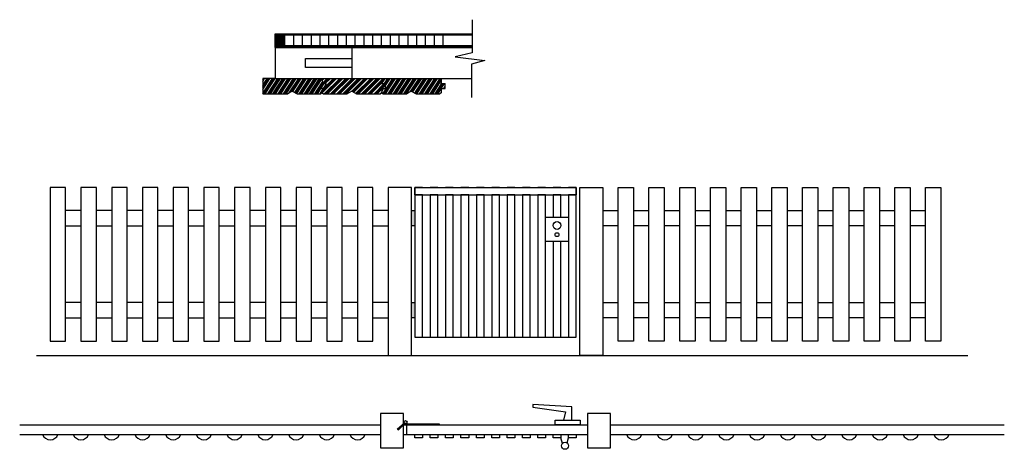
# Model space of a CAD drawing. Header units: millimetres. Extents: x 247.44 to 253.84, y 298.37 to 301.16.
import ezdxf

# ---------------------------------------------------------------- set-up
doc = ezdxf.new("R2010")
doc.units = ezdxf.units.MM
pattern_1 = [(57, (198.61223, 330.77753), (-0.023965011, 0.01556306), []), (57, (198.61882, 330.77893), (-0.023965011, 0.01556306), []), (57, (198.625407, 330.78033), (-0.023965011, 0.01556306), []), (57, (198.631995, 330.78173), (-0.023965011, 0.01556306), [])]

msp = doc.modelspace()

# ---------------------------------------------------------------- hatches: boundary and pattern name
h = msp.add_hatch()
h.set_pattern_fill('ANSI31', color=256, scale=0.0015, angle=12, style=0)
h.set_pattern_definition([(57, (198.6122313, 330.777529), (-0.00399416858, 0.0025938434), [])])
h.paths.add_polyline_path([(249.1604, 301.0713), (249.099, 301.0713), (249.099, 300.9813), (249.1604, 300.9813)])
h = msp.add_hatch()
h.set_pattern_fill('ANSI34', color=256, scale=0.0015, angle=12, style=0)
h.set_pattern_definition(pattern_1)
h.paths.add_polyline_path([(249.3968, 300.6813), (249.4054, 300.6881), (249.4054, 300.7146), (249.4309, 300.7146), (249.4309, 300.748), (249.4054, 300.748), (249.4054, 300.7813), (249.099, 300.7813), (249.0182, 300.7813), (249.0182, 300.6813), (249.1814, 300.6813), (249.2105, 300.6991), (249.2422, 300.6813)])
h = msp.add_hatch()
h.set_pattern_fill('ANSI34', color=256, scale=0.0015, style=0)
h.set_pattern_definition([(45, (198.61223, 330.77753), (-0.020205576, 0.020205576), []), (45, (198.618966, 330.77753), (-0.020205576, 0.020205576), []), (45, (198.625702, 330.77753), (-0.020205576, 0.020205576), []), (45, (198.632437, 330.77753), (-0.020205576, 0.020205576), [])])
h.paths.add_polyline_path([(249.4054, 300.7813), (249.4054, 300.748), (249.4309, 300.748), (249.4309, 300.7146), (249.4054, 300.7146), (249.4054, 300.6881), (249.414, 300.6813), (249.5686, 300.6813), (249.5977, 300.6991), (249.6294, 300.6813), (249.784, 300.6813), (249.7926, 300.6881), (249.7926, 300.7146), (249.8181, 300.7146), (249.8181, 300.748), (249.7926, 300.748), (249.7926, 300.7813)])
h = msp.add_hatch()
h.set_pattern_fill('ANSI34', color=256, scale=0.0015, angle=12, style=0)
h.set_pattern_definition(pattern_1)
h.paths.add_polyline_path([(249.7926, 300.7813), (249.7926, 300.748), (249.8181, 300.748), (249.8181, 300.7146), (249.7926, 300.7146), (249.7926, 300.6881), (249.8012, 300.6813), (249.9558, 300.6813), (249.9849, 300.6991), (250.0166, 300.6813), (250.1712, 300.6813), (250.1798, 300.6881), (250.1798, 300.7146), (250.2053, 300.7146), (250.2053, 300.748), (250.1798, 300.748), (250.1798, 300.7813)])
for points in [[(250.0086, 299.9221), (249.9854, 299.9221), (249.9854, 299.8221), (250.0086, 299.8221)], [(249.9854, 299.2222), (250.0086, 299.2222), (250.0086, 299.3222), (249.9854, 299.3222)]]:
    msp.add_hatch(color=256).paths.add_polyline_path(points)

# ---------------------------------------------------------------- linework, layer by layer
for p, q in [((250.3806, 301.1633), (250.3806, 300.948)), ((249.099, 301.0713), (249.099, 300.7813)), ((249.099, 301.0713), (250.3806, 301.0713)), ((249.1609, 301.0641), (249.1609, 300.9886)), ((249.1609, 301.0641), (250.3806, 301.0641)), ((249.2181, 301.0641), (249.2181, 300.9958)), ((249.2753, 301.0641), (249.2753, 300.9958)), ((249.2753, 301.0641), (249.2753, 300.9958)), ((249.3325, 301.0641), (249.3325, 300.9958)), ((249.3325, 301.0641), (249.3325, 300.9958)), ((249.3897, 301.0641), (249.3897, 300.9958)), ((249.3897, 301.0641), (249.3897, 300.9958)), ((249.4469, 301.0641), (249.4469, 300.9958)), ((249.4469, 301.0641), (249.4469, 300.9958)), ((249.5041, 301.0641), (249.5041, 300.9958)), ((249.5041, 301.0641), (249.5041, 300.9958)), ((249.5613, 301.0641), (249.5613, 300.9958)), ((249.5613, 301.0641), (249.5613, 300.9958)), ((249.6184, 301.0641), (249.6184, 300.9958)), ((249.6184, 301.0641), (249.6184, 300.9958)), ((249.6756, 301.0641), (249.6756, 300.9958)), ((249.7328, 301.0641), (249.7328, 300.9958)), ((249.79, 301.0641), (249.79, 300.9958)), ((249.79, 301.0641), (249.79, 300.9958)), ((249.8472, 301.0641), (249.8472, 300.9958)), ((249.8472, 301.0641), (249.8472, 300.9958)), ((249.9044, 301.0641), (249.9044, 300.9958)), ((249.9044, 301.0641), (249.9044, 300.9958)), ((249.9616, 301.0641), (249.9616, 300.9958)), ((249.9616, 301.0641), (249.9616, 300.9958)), ((250.0188, 301.0641), (250.0188, 300.9958)), ((250.0188, 301.0641), (250.0188, 300.9958)), ((250.076, 301.0641), (250.076, 300.9958)), ((250.076, 301.0641), (250.076, 300.9958)), ((250.1332, 301.0641), (250.1332, 300.9958)), ((250.1332, 301.0641), (250.1332, 300.9958)), ((250.1904, 301.0641), (250.1904, 300.9958)), ((249.1609, 300.9958), (250.3806, 300.9958)), ((249.1609, 300.9886), (250.3806, 300.9886)), ((249.099, 300.9813), (250.3806, 300.9813)), ((249.099, 300.9813), (250.3806, 300.9813)), ((249.599, 300.9813), (249.599, 300.7813)), ((250.3806, 300.948), (250.2698, 300.9214)), ((250.2698, 300.9214), (250.4647, 300.8988)), ((250.4647, 300.8988), (250.3765, 300.8742)), ((250.3765, 300.8742), (250.3765, 300.6569)), ((249.0182, 300.7813), (249.0182, 300.6813)), ((249.099, 300.7813), (249.0182, 300.7813)), ((249.099, 300.7813), (250.3765, 300.7813)), ((249.4054, 300.7813), (249.4054, 300.748)), ((249.4054, 300.7813), (249.4054, 300.748)), ((249.4054, 300.748), (249.4309, 300.748)), ((249.4309, 300.7146), (249.4309, 300.748)), ((249.7926, 300.7813), (249.7926, 300.748)), ((249.7926, 300.748), (249.8181, 300.748)), ((249.8181, 300.7146), (249.8181, 300.748)), ((250.1798, 300.7813), (250.1798, 300.748)), ((250.1798, 300.748), (250.2053, 300.748)), ((250.2053, 300.7146), (250.2053, 300.748)), ((249.0182, 300.6813), (249.1814, 300.6813)), ((249.2105, 300.6991), (249.1814, 300.6813)), ((249.2105, 300.6991), (249.2422, 300.6813)), ((249.2422, 300.6813), (249.3968, 300.6813)), ((249.4054, 300.6881), (249.3968, 300.6813)), ((249.4054, 300.7146), (249.4054, 300.6881)), ((249.4054, 300.7146), (249.4054, 300.6881)), ((249.4054, 300.7146), (249.4309, 300.7146)), ((249.4054, 300.6881), (249.414, 300.6813)), ((249.414, 300.6813), (249.5686, 300.6813)), ((249.5977, 300.6991), (249.5686, 300.6813)), ((249.5977, 300.6991), (249.6294, 300.6813)), ((249.6294, 300.6813), (249.784, 300.6813)), ((249.7926, 300.6881), (249.784, 300.6813)), ((249.7926, 300.6881), (249.784, 300.6813)), ((249.7926, 300.7146), (249.8181, 300.7146)), ((249.7926, 300.7146), (249.7926, 300.6881)), ((249.7926, 300.6881), (249.8012, 300.6813)), ((249.8012, 300.6813), (249.9558, 300.6813)), ((249.9849, 300.6991), (249.9558, 300.6813)), ((249.9849, 300.6991), (250.0166, 300.6813)), ((250.0166, 300.6813), (250.1712, 300.6813)), ((250.1798, 300.6881), (250.1712, 300.6813)), ((250.1798, 300.7146), (250.1798, 300.6881)), ((250.1798, 300.7146), (250.2053, 300.7146)), ((250.0086, 300.0714), (251.0586, 300.0714)), ((250.0086, 300.0228), (250.0586, 300.0228)), ((250.0586, 300.0228), (251.0086, 300.0228)), ((250.1086, 300.0228), (250.1586, 300.0228)), ((250.2086, 300.0228), (250.2586, 300.0228)), ((250.3086, 300.0228), (250.3586, 300.0228)), ((250.4086, 300.0228), (250.4586, 300.0228)), ((250.5086, 300.0228), (250.5586, 300.0228)), ((250.6086, 300.0228), (250.6586, 300.0228)), ((250.7086, 300.0228), (250.7586, 300.0228)), ((250.8086, 300.0228), (250.8586, 300.0228)), ((250.9086, 300.0228), (250.9586, 300.0228)), ((251.0086, 300.0228), (251.0586, 300.0228)), ((247.6354, 299.9221), (247.6354, 299.8221)), ((247.8354, 299.9221), (247.7354, 299.9221)), ((248.0354, 299.9221), (247.9354, 299.9221)), ((248.2354, 299.9221), (248.1354, 299.9221)), ((248.4354, 299.9221), (248.3354, 299.9221)), ((248.6354, 299.9221), (248.5354, 299.9221)), ((248.8354, 299.9221), (248.7354, 299.9221)), ((249.0354, 299.9221), (248.9354, 299.9221)), ((249.2354, 299.9221), (249.1354, 299.9221)), ((249.4354, 299.9221), (249.3354, 299.9221)), ((249.6354, 299.9221), (249.5354, 299.9221)), ((249.8354, 299.9221), (249.7354, 299.9221)), ((251.2318, 299.9221), (251.3318, 299.9221)), ((251.4318, 299.9221), (251.5318, 299.9221)), ((251.6318, 299.9221), (251.7318, 299.9221)), ((251.8318, 299.9221), (251.9318, 299.9221)), ((252.0318, 299.9221), (252.1318, 299.9221)), ((252.2318, 299.9221), (252.3318, 299.9221)), ((252.4318, 299.9221), (252.5318, 299.9221)), ((252.6318, 299.9221), (252.7318, 299.9221)), ((252.8318, 299.9221), (252.9318, 299.9221)), ((253.0318, 299.9221), (253.1318, 299.9221)), ((253.2318, 299.9221), (253.3318, 299.9221)), ((253.4318, 299.9221), (253.4318, 299.8221)), ((247.7354, 299.8221), (247.8354, 299.8221)), ((247.9354, 299.8221), (248.0354, 299.8221)), ((248.1354, 299.8221), (248.2354, 299.8221)), ((248.3354, 299.8221), (248.4354, 299.8221)), ((248.5354, 299.8221), (248.6354, 299.8221)), ((248.7354, 299.8221), (248.8354, 299.8221)), ((248.9354, 299.8221), (249.0354, 299.8221)), ((249.1354, 299.8221), (249.2354, 299.8221)), ((249.3354, 299.8221), (249.4354, 299.8221)), ((249.5354, 299.8221), (249.6354, 299.8221)), ((249.7354, 299.8221), (249.8354, 299.8221)), ((251.3318, 299.8221), (251.2318, 299.8221)), ((251.5318, 299.8221), (251.4318, 299.8221)), ((251.7318, 299.8221), (251.6318, 299.8221)), ((251.9318, 299.8221), (251.8318, 299.8221)), ((252.1318, 299.8221), (252.0318, 299.8221)), ((252.3318, 299.8221), (252.2318, 299.8221)), ((252.5318, 299.8221), (252.4318, 299.8221)), ((252.7318, 299.8221), (252.6318, 299.8221)), ((252.9318, 299.8221), (252.8318, 299.8221)), ((253.1318, 299.8221), (253.0318, 299.8221)), ((253.3318, 299.8221), (253.2318, 299.8221)), ((247.6354, 299.3222), (247.6354, 299.2222)), ((247.8354, 299.3222), (247.7354, 299.3222)), ((248.0354, 299.3222), (247.9354, 299.3222)), ((248.2354, 299.3222), (248.1354, 299.3222)), ((248.4354, 299.3222), (248.3354, 299.3222)), ((248.6354, 299.3222), (248.5354, 299.3222)), ((248.8354, 299.3222), (248.7354, 299.3222)), ((249.0354, 299.3222), (248.9354, 299.3222)), ((249.2354, 299.3222), (249.1354, 299.3222)), ((249.4354, 299.3222), (249.3354, 299.3222)), ((249.6354, 299.3222), (249.5354, 299.3222)), ((249.8354, 299.3222), (249.7354, 299.3222)), ((251.2318, 299.3222), (251.3318, 299.3222)), ((251.4318, 299.3222), (251.5318, 299.3222)), ((251.6318, 299.3222), (251.7318, 299.3222)), ((251.8318, 299.3222), (251.9318, 299.3222)), ((252.0318, 299.3222), (252.1318, 299.3222)), ((252.2318, 299.3222), (252.3318, 299.3222)), ((252.4318, 299.3222), (252.5318, 299.3222)), ((252.6318, 299.3222), (252.7318, 299.3222)), ((252.8318, 299.3222), (252.9318, 299.3222)), ((253.0318, 299.3222), (253.1318, 299.3222)), ((253.2318, 299.3222), (253.3318, 299.3222)), ((253.4318, 299.3222), (253.4318, 299.2222)), ((247.7354, 299.2222), (247.8354, 299.2222)), ((247.9354, 299.2222), (248.0354, 299.2222)), ((248.1354, 299.2222), (248.2354, 299.2222)), ((248.3354, 299.2222), (248.4354, 299.2222)), ((248.5354, 299.2222), (248.6354, 299.2222)), ((248.7354, 299.2222), (248.8354, 299.2222)), ((248.9354, 299.2222), (249.0354, 299.2222)), ((249.1354, 299.2222), (249.2354, 299.2222)), ((249.3354, 299.2222), (249.4354, 299.2222)), ((249.5354, 299.2222), (249.6354, 299.2222)), ((249.7354, 299.2222), (249.8354, 299.2222)), ((251.3318, 299.2222), (251.2318, 299.2222)), ((251.5318, 299.2222), (251.4318, 299.2222)), ((251.7318, 299.2222), (251.6318, 299.2222)), ((251.9318, 299.2222), (251.8318, 299.2222)), ((252.1318, 299.2222), (252.0318, 299.2222)), ((252.3318, 299.2222), (252.2318, 299.2222)), ((252.5318, 299.2222), (252.4318, 299.2222)), ((252.7318, 299.2222), (252.6318, 299.2222)), ((252.9318, 299.2222), (252.8318, 299.2222)), ((253.1318, 299.2222), (253.0318, 299.2222)), ((253.3318, 299.2222), (253.2318, 299.2222)), ((250.0086, 299.0983), (251.0586, 299.0983)), ((247.5453, 298.9773), (253.6072, 298.9773)), ((250.7757, 298.6591), (250.7753, 298.6422)), ((250.7753, 298.6422), (250.9889, 298.6114)), ((251.0293, 298.6435), (250.7757, 298.6591)), ((251.0293, 298.5568), (251.0293, 298.6435)), ((250.9889, 298.6114), (250.9757, 298.5568)), ((247.4365, 298.5271), (249.7854, 298.5271)), ((249.8945, 298.5006), (249.9404, 298.539)), ((249.8988, 298.4911), (249.8945, 298.5006)), ((249.944, 298.5363), (249.8988, 298.4911)), ((249.9354, 298.5271), (251.1318, 298.5271)), ((249.9542, 298.5271), (249.9542, 298.4635)), ((251.2818, 298.5271), (253.8446, 298.5271)), ((247.4365, 298.4635), (249.7854, 298.4635)), ((249.9354, 298.4635), (251.1318, 298.4635)), ((250.9682, 298.4057), (250.9586, 298.4429)), ((250.9992, 298.4093), (251.0078, 298.4429)), ((251.2818, 298.4635), (253.8446, 298.4635))]:
    msp.add_line(p, q)
for points in [[(249.099, 301.0713), (249.1604, 301.0713), (249.1604, 300.9813), (249.099, 300.9813)], [(249.2956, 300.9107), (249.599, 300.9107), (249.599, 300.8519), (249.2956, 300.8519)], [(247.6354, 300.0714), (247.6354, 299.0714), (247.7354, 299.0714), (247.7354, 300.0714)], [(247.8354, 300.0714), (247.8354, 299.0714), (247.9354, 299.0714), (247.9354, 300.0714)], [(248.0354, 300.0714), (248.0354, 299.0714), (248.1354, 299.0714), (248.1354, 300.0714)], [(248.2354, 300.0714), (248.2354, 299.0714), (248.3354, 299.0714), (248.3354, 300.0714)], [(248.4354, 300.0714), (248.4354, 299.0714), (248.5354, 299.0714), (248.5354, 300.0714)], [(248.6354, 300.0714), (248.6354, 299.0714), (248.7354, 299.0714), (248.7354, 300.0714)], [(248.8354, 300.0714), (248.8354, 299.0714), (248.9354, 299.0714), (248.9354, 300.0714)], [(249.0354, 300.0714), (249.0354, 299.0714), (249.1354, 299.0714), (249.1354, 300.0714)], [(249.2354, 300.0714), (249.2354, 299.0714), (249.3354, 299.0714), (249.3354, 300.0714)], [(249.4354, 300.0714), (249.4354, 299.0714), (249.5354, 299.0714), (249.5354, 300.0714)], [(249.6354, 300.0714), (249.6354, 299.0714), (249.7354, 299.0714), (249.7354, 300.0714)], [(249.8354, 300.0714), (249.8354, 298.9773), (249.9854, 298.9773), (249.9854, 300.0714)], [(251.2318, 300.0714), (251.2318, 298.9773), (251.0818, 298.9773), (251.0818, 300.0714)], [(251.4318, 300.0714), (251.4318, 299.0714), (251.3318, 299.0714), (251.3318, 300.0714)], [(251.6318, 300.0714), (251.6318, 299.0714), (251.5318, 299.0714), (251.5318, 300.0714)], [(251.8318, 300.0714), (251.8318, 299.0714), (251.7318, 299.0714), (251.7318, 300.0714)], [(252.0318, 300.0714), (252.0318, 299.0714), (251.9318, 299.0714), (251.9318, 300.0714)], [(252.2318, 300.0714), (252.2318, 299.0714), (252.1318, 299.0714), (252.1318, 300.0714)], [(252.4318, 300.0714), (252.4318, 299.0714), (252.3318, 299.0714), (252.3318, 300.0714)], [(252.6318, 300.0714), (252.6318, 299.0714), (252.5318, 299.0714), (252.5318, 300.0714)], [(252.8318, 300.0714), (252.8318, 299.0714), (252.7318, 299.0714), (252.7318, 300.0714)], [(253.0318, 300.0714), (253.0318, 299.0714), (252.9318, 299.0714), (252.9318, 300.0714)], [(253.2318, 300.0714), (253.2318, 299.0714), (253.1318, 299.0714), (253.1318, 300.0714)], [(253.4318, 300.0714), (253.4318, 299.0714), (253.3318, 299.0714), (253.3318, 300.0714)], [(250.8586, 299.8786), (251.0086, 299.8786), (251.0086, 299.7194), (250.8586, 299.7194)], [(249.7854, 298.3782), (249.9354, 298.3782), (249.9354, 298.5997), (249.7854, 298.5997)], [(251.0836, 298.5271), (250.9222, 298.5271), (250.9222, 298.5568), (251.0836, 298.5568)], [(251.1318, 298.3782), (251.2818, 298.3782), (251.2818, 298.5997), (251.1318, 298.5997)], [(250.1671, 298.5271), (249.9354, 298.5271), (249.9354, 298.534), (250.1671, 298.534)], [(250.0086, 298.4635), (250.0586, 298.4635), (250.0586, 298.4429), (250.0086, 298.4429)], [(250.1086, 298.4635), (250.1586, 298.4635), (250.1586, 298.4429), (250.1086, 298.4429)], [(250.2086, 298.4635), (250.2586, 298.4635), (250.2586, 298.4429), (250.2086, 298.4429)], [(250.3086, 298.4635), (250.3586, 298.4635), (250.3586, 298.4429), (250.3086, 298.4429)], [(250.4086, 298.4635), (250.4586, 298.4635), (250.4586, 298.4429), (250.4086, 298.4429)], [(250.5086, 298.4635), (250.5586, 298.4635), (250.5586, 298.4429), (250.5086, 298.4429)], [(250.6086, 298.4635), (250.6586, 298.4635), (250.6586, 298.4429), (250.6086, 298.4429)], [(250.7086, 298.4635), (250.7586, 298.4635), (250.7586, 298.4429), (250.7086, 298.4429)], [(250.8086, 298.4635), (250.8586, 298.4635), (250.8586, 298.4429), (250.8086, 298.4429)], [(250.9086, 298.4635), (250.9586, 298.4635), (250.9586, 298.4429), (250.9086, 298.4429)], [(251.0086, 298.4635), (251.0586, 298.4635), (251.0586, 298.4429), (251.0086, 298.4429)]]:
    msp.add_lwpolyline(points, close=True)
for points in [[(250.0586, 300.0228), (250.0086, 300.0228), (250.0086, 300.0714), (251.0586, 300.0714), (251.0586, 300.0228), (251.0086, 300.0228)], [(250.0586, 300.0714), (250.0086, 300.0714), (250.0086, 299.0983), (250.0586, 299.0983), (250.0586, 300.0228)], [(250.1586, 300.0714), (250.1086, 300.0714)], [(250.2586, 300.0714), (250.2086, 300.0714)], [(250.3586, 300.0714), (250.3086, 300.0714)], [(250.4586, 300.0714), (250.4086, 300.0714)], [(250.5586, 300.0714), (250.5086, 300.0714)], [(250.6586, 300.0714), (250.6086, 300.0714)], [(250.7586, 300.0714), (250.7086, 300.0714)], [(250.8586, 300.0714), (250.8086, 300.0714)], [(250.9586, 300.0714), (250.9086, 300.0714)], [(251.0086, 300.0228), (251.0086, 299.0983), (251.0586, 299.0983), (251.0586, 300.0714), (251.0086, 300.0714)], [(250.1586, 300.0228), (250.1086, 300.0228)], [(250.1086, 300.0228), (250.1086, 299.0983), (250.1586, 299.0983), (250.1586, 300.0228)], [(250.2586, 300.0228), (250.2086, 300.0228)], [(250.2086, 300.0228), (250.2086, 299.0983), (250.2586, 299.0983), (250.2586, 300.0228)], [(250.3586, 300.0228), (250.3086, 300.0228)], [(250.3086, 300.0228), (250.3086, 299.0983), (250.3586, 299.0983), (250.3586, 300.0228)], [(250.4586, 300.0228), (250.4086, 300.0228)], [(250.4086, 300.0228), (250.4086, 299.0983), (250.4586, 299.0983), (250.4586, 300.0228)], [(250.5586, 300.0228), (250.5086, 300.0228)], [(250.5086, 300.0228), (250.5086, 299.0983), (250.5586, 299.0983), (250.5586, 300.0228)], [(250.6586, 300.0228), (250.6086, 300.0228)], [(250.6086, 300.0228), (250.6086, 299.0983), (250.6586, 299.0983), (250.6586, 300.0228)], [(250.7586, 300.0228), (250.7086, 300.0228)], [(250.7086, 300.0228), (250.7086, 299.0983), (250.7586, 299.0983), (250.7586, 300.0228)], [(250.8586, 300.0228), (250.8086, 300.0228)], [(250.8086, 300.0228), (250.8086, 299.0983), (250.8586, 299.0983), (250.8586, 300.0228)], [(250.9086, 300.0228), (250.9086, 299.8786)], [(250.9586, 300.0228), (250.9086, 300.0228)], [(250.9586, 299.8786), (250.9586, 300.0228)], [(249.9854, 299.9221), (250.0086, 299.9221)], [(250.0086, 299.8221), (249.9854, 299.8221)], [(250.9086, 299.7194), (250.9086, 299.0983), (250.9586, 299.0983), (250.9586, 299.7194)], [(249.9854, 299.3222), (250.0086, 299.3222)], [(250.0086, 299.2222), (249.9854, 299.2222)]]:
    msp.add_lwpolyline(points)
for centre, radius in [((250.9336, 299.8242), 0.0254), ((250.9336, 299.7644), 0.0128), ((249.9477, 298.545), 0.00951), ((250.9856, 298.3906), 0.023)]:
    msp.add_circle(centre, radius)
for centre in [(247.6354, 298.4837), (247.8354, 298.4837), (248.0354, 298.4837), (248.2354, 298.4837), (248.4354, 298.4837), (248.6354, 298.4837), (248.8354, 298.4837), (249.0354, 298.4837), (249.2354, 298.4837), (249.4354, 298.4837), (249.6354, 298.4837), (251.4354, 298.4837), (251.6354, 298.4837), (251.8354, 298.4837), (252.0354, 298.4837), (252.2354, 298.4837), (252.2354, 298.4837), (252.4354, 298.4837), (252.6354, 298.4837), (252.8354, 298.4837), (253.0354, 298.4837), (253.2354, 298.4837), (253.4354, 298.4837)]:
    msp.add_arc(centre, 0.0539, 202.01428, 337.98572)
for p in [(249.4054, 300.748), (249.7926, 300.748), (250.1798, 300.748), (249.4054, 300.7146), (249.7926, 300.7146), (250.1798, 300.7146)]:
    msp.add_point(p)

doc.saveas('drawing.dxf')
